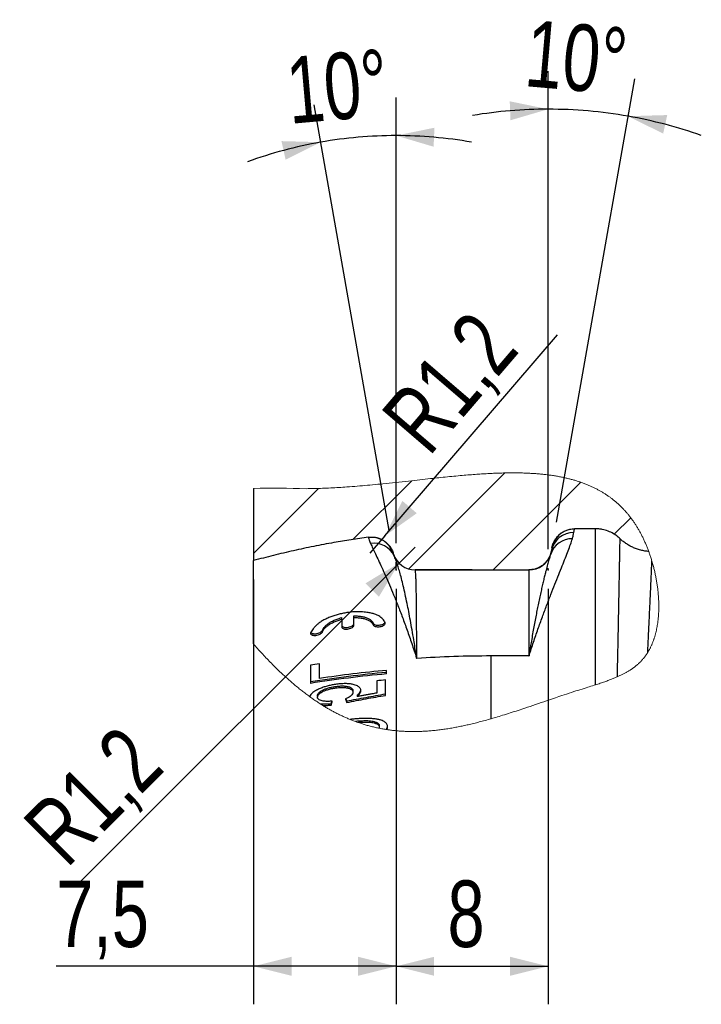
# Model space of a CAD drawing. Header units: millimetres. Extents: x 8 to 586, y 8 to 412.
# Tile 3 of 58: x 141 to 177, y 75 to 127. Entities that reach past the tile are written whole.
import ezdxf

# ---------------------------------------------------------------- set-up
doc = ezdxf.new("R2010")
doc.units = ezdxf.units.MM
doc.header["$PDSIZE"] = -1
for name, color, linetype in [('DETAIL', 3, 'Continuous'), ('DIMENSIONS', 2, 'Continuous'), ('HATCH', 3, 'Continuous')]:
    doc.layers.add(name, color=color, linetype=linetype)
doc.layers.add('OUTLINE', color=7, linetype='Continuous', lineweight=25)
doc.styles.add('SLDTEXTSTYLE0', font='TXT', dxfattribs={"width": 0.75})
doc.dimstyles.new('SLDDIMSTYLE17', dxfattribs={"dimtxt": 3.5, "dimasz": 2, "dimexe": 0, "dimexo": 0.0625, "dimgap": 0.875, "dimtad": 1, "dimdec": 4, "dimzin": 12, "dimdsep": 46, "dimtxsty": 'SLDTEXTSTYLE0', "dimsah": 1, "dimcen": 0.09, "dimazin": 3, "dimtfac": 1, "dimtofl": 0, "dimtmove": 0, "dimatfit": 3, "dimfxl": 0, "dimfrac": 2, "dimtolj": 1, "dimtzin": 12, "dimarcsym": 0})
doc.dimstyles.new('SLDDIMSTYLE6', dxfattribs={"dimtxt": 3.5, "dimasz": 2, "dimexe": 0, "dimexo": 0.0625, "dimgap": 0.875, "dimtad": 1, "dimrnd": 1e-09, "dimzin": 12, "dimdsep": 46, "dimtxsty": 'SLDTEXTSTYLE0', "dimsah": 1, "dimcen": 0.09, "dimadec": 0, "dimazin": 3, "dimtfac": 1, "dimtofl": 0, "dimtmove": 0, "dimatfit": 3, "dimfxl": 0, "dimfrac": 2, "dimtolj": 1, "dimtzin": 12, "dimarcsym": 0})
doc.dimstyles.new('SLDDIMSTYLE7', dxfattribs={"dimtxt": 3.5, "dimasz": 2, "dimexe": 0, "dimexo": 0.0625, "dimgap": 0.875, "dimtad": 1, "dimrnd": 1e-09, "dimzin": 12, "dimdsep": 46, "dimtxsty": 'SLDTEXTSTYLE0', "dimsah": 1, "dimcen": 0, "dimadec": 0, "dimazin": 3, "dimtfac": 1, "dimtofl": 0, "dimtmove": 0, "dimatfit": 3, "dimfxl": 0, "dimfrac": 2, "dimtolj": 1, "dimtzin": 12, "dimarcsym": 0})

# ---------------------------------------------------------------- blocks, each defined once
blk = doc.blocks.new('SW_HATCH_0')
at = {"layer": 'HATCH', "color": 0}
for p, q in [((9.794, 0.814), (4.745, -4.235)), ((0, 0), (-3.426, -3.426)), ((4.896, 0.406), (1.804, -2.686)), ((13.794, 0.323), (9.187, -4.283)), ((16.42, -1.54), (15.55, -2.41))]:
    blk.add_line(p, q, dxfattribs=at)
blk = doc.blocks.new('_D_58')
at = {"layer": 'DIMENSIONS'}
for p, q in [((153.378, 97.753), (153.378, 75.414)), ((160.878, 97.269), (160.878, 75.414)), ((153.378, 77.414), (142.996, 77.414)), ((160.878, 77.414), (153.378, 77.414))]:
    blk.add_line(p, q, dxfattribs=at)
for points in [[(153.378, 77.414), (155.378, 76.914), (155.378, 77.914)], [(160.878, 77.414), (158.878, 77.914), (158.878, 76.914)]]:
    blk.add_solid(points, dxfattribs=at)
at = {"layer": 'DIMENSIONS', "insert": (142.996, 81.926), "char_height": 3.5, "attachment_point": 1, "style": 'SLDTEXTSTYLE0'}
blk.add_mtext('7,5', dxfattribs=at)
blk = doc.blocks.new('_D_59')
at = {"layer": 'DIMENSIONS'}
for p, q in [((160.878, 97.269), (160.878, 75.414)), ((168.878, 97.269), (168.878, 75.414)), ((160.878, 77.414), (168.878, 77.414))]:
    blk.add_line(p, q, dxfattribs=at)
for points in [[(160.878, 77.414), (162.878, 76.914), (162.878, 77.914)], [(168.878, 77.414), (166.878, 77.914), (166.878, 76.914)]]:
    blk.add_solid(points, dxfattribs=at)
at = {"layer": 'DIMENSIONS', "insert": (163.585, 81.926), "char_height": 3.5, "attachment_point": 1, "style": 'SLDTEXTSTYLE0'}
blk.add_mtext('8', dxfattribs=at)
blk = doc.blocks.new('_D_60')
at = {"layer": 'DIMENSIONS'}
for p, q in [((168.878, 99.365), (168.878, 124.501)), ((169.32, 100.773), (173.433, 124.102))]:
    blk.add_line(p, q, dxfattribs=at)
for start, end in [(90, 99.4287), (80, 90), (70.5713, 80)]:
    blk.add_arc((168.878, 98.269), 24.231, start, end, dxfattribs=at)
for points in [[(168.878, 122.501), (166.859, 122.918), (166.9, 121.919)], [(173.086, 122.133), (174.932, 121.216), (175.146, 122.193)]]:
    blk.add_solid(points, dxfattribs=at)
at = {"layer": 'DIMENSIONS', "insert": (167.877, 127.21), "char_height": 3.5, "attachment_point": 1, "rotation": 355, "style": 'SLDTEXTSTYLE0'}
blk.add_mtext('10°', dxfattribs=at)
blk = doc.blocks.new('_D_61')
at = {"layer": 'DIMENSIONS'}
for p, q in [((160.878, 99.681), (160.878, 123.114)), ((160.513, 100.337), (156.564, 122.736))]:
    blk.add_line(p, q, dxfattribs=at)
for start, end in [(100, 109.9973), (90, 100), (80.0027, 90)]:
    blk.add_arc((160.878, 98.269), 22.844, start, end, dxfattribs=at)
for points in [[(160.878, 121.114), (162.854, 120.527), (162.898, 121.526)], [(156.911, 120.767), (154.85, 120.822), (155.067, 119.846)]]:
    blk.add_solid(points, dxfattribs=at)
at = {"layer": 'DIMENSIONS', "insert": (154.988, 125.215), "char_height": 3.5, "attachment_point": 1, "rotation": 5, "style": 'SLDTEXTSTYLE0'}
blk.add_mtext('10°', dxfattribs=at)
blk = doc.blocks.new('_D_62')
at = {"layer": 'DIMENSIONS'}
for q in [(169.369, 110.634), (159.505, 99.144)]:
    blk.add_line((160.287, 100.054), q, dxfattribs=at)
blk.add_solid([(160.287, 100.054), (161.969, 101.246), (161.21, 101.898)], dxfattribs=at)
at = {"layer": 'DIMENSIONS', "insert": (159.954, 106.46), "char_height": 3.5, "attachment_point": 1, "rotation": 49.3567, "style": 'SLDTEXTSTYLE0'}
blk.add_mtext('R1,2', dxfattribs=at)
blk = doc.blocks.new('_D_63')
at = {"layer": 'DIMENSIONS'}
for q in [(161.885, 99.469), (144.249, 81.834)]:
    blk.add_line((161.036, 98.621), q, dxfattribs=at)
blk.add_solid([(161.036, 98.621), (159.269, 97.56), (159.976, 96.853)], dxfattribs=at)
at = {"layer": 'DIMENSIONS', "insert": (141.077, 85.006), "char_height": 3.5, "attachment_point": 1, "rotation": 45, "style": 'SLDTEXTSTYLE0'}
blk.add_mtext('R1,2', dxfattribs=at)

msp = doc.modelspace()

# ---------------------------------------------------------------- linework, layer by layer
at = {"color": 7, "linetype": 'Continuous', "lineweight": 18, "flags": 128}
msp.add_lwpolyline([(153.37805, 94.37189), (153.43145, 94.3099), (153.48512, 94.24811), (153.53906, 94.18652), (153.59326, 94.12513), (153.64771, 94.06395), (153.70145, 94.00408), (153.75542, 93.94443), (153.80962, 93.885), (153.86406, 93.8258), (153.91985, 93.76563), (153.97586, 93.70571), (154.0321, 93.64605), (154.08856, 93.58666), (154.14524, 93.52753), (154.20213, 93.46868), (154.25923, 93.41011), (154.31654, 93.35184), (154.37405, 93.29386), (154.43175, 93.23618), (154.48964, 93.17881), (154.54771, 93.12175), (154.60596, 93.06502), (154.66439, 93.00861), (154.7181, 92.9572), (154.77195, 92.90607), (154.82594, 92.85524), (154.88005, 92.8047), (154.93431, 92.75446), (154.98868, 92.70453), (155.0407, 92.65715), (155.09283, 92.61006), (155.14506, 92.56327), (155.19739, 92.51677), (155.24982, 92.47057), (155.30235, 92.42467), (155.35497, 92.37909), (155.40768, 92.33381), (155.463, 92.28672), (155.5184, 92.23999), (155.57389, 92.19361), (155.62946, 92.14759), (155.68512, 92.10194), (155.74086, 92.05667), (155.78869, 92.01816), (155.83657, 91.97994), (155.8845, 91.94199), (155.93248, 91.90434), (155.9805, 91.86697), (156.02857, 91.8299), (156.07667, 91.79312), (156.12964, 91.75302), (156.18264, 91.71327), (156.23568, 91.6739), (156.28877, 91.63491), (156.34188, 91.59629), (156.39207, 91.56017), (156.44228, 91.5244), (156.49252, 91.48898), (156.54277, 91.4539), (156.59304, 91.41919), (156.64333, 91.38483), (156.69075, 91.35277), (156.73819, 91.32103), (156.78563, 91.28962), (156.83308, 91.25854), (156.88053, 91.2278), (156.92569, 91.19885), (156.97086, 91.1702), (157.01602, 91.14187), (157.06012, 91.1145), (157.1042, 91.08743), (157.14829, 91.06067), (157.19236, 91.03421), (157.23642, 91.00806), (157.27968, 90.98267), (157.32293, 90.95759), (157.36616, 90.9328), (157.40939, 90.9083), (157.45348, 90.88361), (157.49756, 90.85923), (157.54163, 90.83515), (157.58568, 90.81137), (157.62973, 90.7879), (157.67375, 90.76473), (157.71777, 90.74185), (157.76433, 90.71798), (157.81088, 90.69443), (157.85741, 90.67122), (157.90393, 90.64834), (157.95045, 90.62578), (157.99611, 90.60395), (158.04176, 90.58243), (158.0874, 90.56123), (158.13303, 90.54033), (158.17957, 90.51933), (158.22611, 90.49865), (158.27263, 90.4783), (158.31915, 90.45826), (158.36564, 90.43854), (158.41213, 90.41913), (158.45861, 90.40004), (158.50533, 90.38116), (158.55204, 90.3626), (158.59874, 90.34435), (158.64542, 90.32641), (158.6921, 90.30878), (158.73876, 90.29147), (158.78065, 90.27618), (158.82252, 90.26115), (158.86439, 90.24636), (158.90625, 90.23182), (158.95574, 90.21493), (159.00522, 90.19839), (159.05469, 90.18218), (159.10415, 90.16631), (159.1536, 90.15078), (159.20303, 90.13558), (159.25246, 90.12071), (159.30682, 90.10473), (159.36116, 90.08915), (159.41549, 90.07397), (159.46981, 90.05918), (159.52412, 90.04478), (159.57842, 90.03076), (159.63271, 90.01713), (159.68698, 90.00389), (159.74125, 89.99103), (159.79549, 89.97854), (159.84877, 89.96664), (159.90204, 89.95511), (159.95529, 89.94393), (160.00853, 89.93311), (160.065, 89.92202), (160.12146, 89.91133), (160.17791, 89.90103), (160.23434, 89.89112), (160.29077, 89.8816), (160.34719, 89.87247), (160.38978, 89.86583), (160.44017, 89.85825), (160.49055, 89.85097), (160.54092, 89.844), (160.59129, 89.83732), (160.64166, 89.83094), (160.69201, 89.82486), (160.73949, 89.81939), (160.78696, 89.81419), (160.83442, 89.80924), (160.88188, 89.80454), (160.92934, 89.8001), (160.9823, 89.79545), (161.03525, 89.79111), (161.0882, 89.78708), (161.14113, 89.78335), (161.19408, 89.77994), (161.24702, 89.77683), (161.29994, 89.77402), (161.35287, 89.77151), (161.41335, 89.76901), (161.47383, 89.7669), (161.5343, 89.76517), (161.59477, 89.76382), (161.65524, 89.76285), (161.7157, 89.76225), (161.77616, 89.76202), (161.83158, 89.76213), (161.887, 89.76255), (161.94242, 89.76327), (161.99782, 89.7643), (162.05324, 89.76562), (162.10865, 89.76724), (162.1691, 89.76934), (162.22955, 89.77179), (162.28999, 89.77458), (162.35044, 89.77771), (162.41089, 89.78118), (162.47133, 89.78499), (162.53179, 89.78912), (162.59828, 89.79405), (162.66478, 89.79937), (162.73128, 89.80507), (162.79778, 89.81116), (162.86428, 89.81763), (162.93079, 89.82448), (162.99731, 89.83169), (163.06382, 89.83928), (163.13034, 89.84722), (163.19687, 89.85552), (163.26221, 89.86402), (163.32756, 89.87286), (163.39292, 89.88203), (163.45828, 89.89153), (163.52887, 89.90216), (163.59948, 89.91315), (163.67009, 89.92452), (163.74071, 89.93625), (163.81134, 89.94835), (163.88198, 89.96079), (163.9486, 89.97285), (164.01522, 89.98521), (164.08186, 89.99787), (164.1485, 90.01083), (164.21516, 90.02409), (164.28183, 90.03763), (164.34851, 90.05146), (164.41521, 90.06557), (164.48192, 90.07996), (164.54864, 90.09461), (164.61419, 90.10927), (164.67974, 90.12418), (164.74532, 90.13935), (164.81091, 90.15476), (164.88546, 90.17256), (164.96003, 90.19067), (165.03462, 90.20909), (165.10923, 90.2278), (165.18386, 90.2468), (165.25853, 90.26608), (165.3332, 90.28564), (165.40791, 90.30547), (165.48619, 90.32653), (165.56451, 90.34788), (165.64285, 90.36951), (165.72122, 90.39141), (165.79962, 90.41357), (165.87805, 90.43599), (165.96256, 90.46042), (166.04712, 90.48514), (166.13171, 90.51013), (166.21633, 90.53538), (166.30099, 90.5609), (166.3857, 90.58666), (166.48558, 90.61733), (166.58552, 90.64833), (166.68551, 90.67963), (166.78558, 90.71122), (166.88774, 90.74375), (166.98997, 90.77655), (167.09226, 90.80961), (167.19463, 90.84292), (167.29707, 90.87647), (167.39957, 90.91023), (167.50215, 90.94419), (167.64589, 90.99205), (167.78977, 91.04024), (167.93381, 91.08871), (168.07801, 91.13743), (168.22237, 91.18636), (168.36431, 91.23458), (168.50641, 91.28292), (168.64868, 91.33134), (168.79113, 91.37981), (168.95184, 91.43443), (169.11279, 91.489), (169.27396, 91.54348), (169.43537, 91.59779), (169.59702, 91.6519), (169.72421, 91.69424), (169.85156, 91.73638), (169.97906, 91.7783), (170.10672, 91.81999), (170.23455, 91.8614), (170.3412, 91.89569), (170.44797, 91.92975), (170.55486, 91.96358), (170.66186, 91.99717), (170.76892, 92.03055), (170.87597, 92.06382), (170.96002, 92.08992), (171.04397, 92.11603), (171.12779, 92.14219), (171.21143, 92.16843), (171.29487, 92.1948), (171.37805, 92.22133), (171.43933, 92.24105), (171.50043, 92.2609), (171.56135, 92.28088), (171.62206, 92.30102), (171.68255, 92.32132), (171.74282, 92.34181), (171.79941, 92.36131), (171.85577, 92.381), (171.91188, 92.40089), (171.96774, 92.421), (172.02332, 92.44133), (172.06942, 92.45846), (172.11531, 92.47576), (172.161, 92.49324), (172.20646, 92.51091), (172.25169, 92.52878), (172.2967, 92.54685), (172.3389, 92.56408), (172.38089, 92.5815), (172.42264, 92.59912), (172.46417, 92.61695), (172.50545, 92.63499), (172.54317, 92.65177), (172.58215, 92.6694), (172.62089, 92.68724), (172.65939, 92.70529), (172.69765, 92.72357), (172.73565, 92.74207), (172.77273, 92.76046), (172.80955, 92.77908), (172.84611, 92.79794), (172.88241, 92.81703), (172.91459, 92.83428), (172.94655, 92.85173), (172.9783, 92.86938), (173.00981, 92.88724), (173.0411, 92.9053), (173.07216, 92.92358), (173.10297, 92.94207), (173.13355, 92.96078), (173.16075, 92.97773), (173.18774, 92.99486), (173.21453, 93.01218), (173.24112, 93.02968), (173.26751, 93.04737), (173.29322, 93.06494), (173.31872, 93.08269), (173.34402, 93.10063), (173.36911, 93.11876), (173.39449, 93.13746), (173.41965, 93.15637), (173.44459, 93.17549), (173.4693, 93.19482), (173.49378, 93.21436), (173.51802, 93.23411), (173.54203, 93.25409), (173.56575, 93.27424), (173.58922, 93.29461), (173.61246, 93.31521), (173.63545, 93.33604), (173.65819, 93.3571), (173.68028, 93.378), (173.70213, 93.39914), (173.72373, 93.42051), (173.74508, 93.4421), (173.76661, 93.46438), (173.78787, 93.48691), (173.80886, 93.50969), (173.82959, 93.53271), (173.85004, 93.55599), (173.87024, 93.57951), (173.89016, 93.60327), (173.90982, 93.62727), (173.92922, 93.65151), (173.94836, 93.67599), (173.96722, 93.7007), (173.98583, 93.72565), (174.00418, 93.75082), (174.02227, 93.77623), (174.03863, 93.79971), (174.05476, 93.82339), (174.07068, 93.84725), (174.08638, 93.87129), (174.10187, 93.89552), (174.11715, 93.91993), (174.13383, 93.9472), (174.15025, 93.97468), (174.16641, 94.00238), (174.18231, 94.0303), (174.19795, 94.05843), (174.21333, 94.08677), (174.22845, 94.11531), (174.24332, 94.14406), (174.25862, 94.1744), (174.27365, 94.20496), (174.28838, 94.23574), (174.30285, 94.26673), (174.31705, 94.29793), (174.33096, 94.32934), (174.3446, 94.36096), (174.35797, 94.39279), (174.37106, 94.42481), (174.38388, 94.45704), (174.39643, 94.48946), (174.40871, 94.52208), (174.42005, 94.553), (174.43115, 94.5841), (174.44201, 94.61536), (174.45263, 94.64679), (174.46302, 94.67837), (174.47378, 94.71205), (174.48428, 94.7459), (174.49452, 94.77993), (174.5045, 94.81413), (174.51422, 94.84849), (174.52367, 94.88303), (174.53236, 94.91574), (174.54082, 94.94859), (174.54904, 94.98159), (174.55705, 95.01472), (174.56482, 95.04799), (174.57324, 95.08528), (174.58137, 95.12274), (174.58923, 95.16035), (174.59682, 95.19813), (174.60412, 95.23606), (174.61115, 95.27415), (174.61791, 95.31238), (174.6244, 95.35076), (174.63069, 95.38977), (174.63671, 95.42892), (174.64246, 95.4682), (174.64793, 95.50763), (174.65313, 95.54719), (174.65805, 95.58689), (174.66271, 95.62671), (174.6671, 95.66666), (174.67141, 95.70864), (174.67543, 95.75075), (174.67916, 95.79298), (174.68259, 95.83534), (174.68575, 95.87782), (174.68861, 95.92042), (174.69119, 95.96312), (174.6935, 96.00594), (174.69551, 96.04886), (174.69724, 96.09188), (174.6987, 96.135), (174.69987, 96.17821), (174.70073, 96.21904), (174.70134, 96.25995), (174.70171, 96.30093), (174.70184, 96.34198), (174.70173, 96.38309), (174.70134, 96.42678), (174.70069, 96.47053), (174.69978, 96.51435), (174.69859, 96.55823), (174.69715, 96.60217), (174.69543, 96.64616), (174.69309, 96.69808), (174.69037, 96.75007), (174.6873, 96.80211), (174.68388, 96.85421), (174.68002, 96.90742), (174.67579, 96.96068), (174.6712, 97.01397), (174.66625, 97.06729), (174.66094, 97.12064), (174.65528, 97.17401), (174.64926, 97.22739), (174.64291, 97.28066), (174.63621, 97.33393), (174.62916, 97.3872), (174.62177, 97.44045), (174.61404, 97.49368), (174.60612, 97.54594), (174.59788, 97.59817), (174.58932, 97.65036), (174.58044, 97.70252), (174.57105, 97.75568), (174.56134, 97.80879), (174.5513, 97.86184), (174.54094, 97.91482), (174.53026, 97.96772), (174.51926, 98.02055), (174.50795, 98.07328), (174.49633, 98.12593), (174.4844, 98.17847), (174.47216, 98.2309), (174.45962, 98.28323), (174.44678, 98.33543), (174.43363, 98.38751), (174.42019, 98.43946), (174.40506, 98.49644), (174.38958, 98.55325), (174.37375, 98.60988), (174.35757, 98.66631), (174.34105, 98.72255), (174.32635, 98.77149), (174.31138, 98.82026), (174.29616, 98.86887), (174.2807, 98.9173), (174.26497, 98.96555), (174.249, 99.01361), (174.23371, 99.05875), (174.21822, 99.10372), (174.20249, 99.1485), (174.18657, 99.1931), (174.17043, 99.23751), (174.15397, 99.28199), (174.13731, 99.32628), (174.12043, 99.37035), (174.10336, 99.41422), (174.08607, 99.45787), (174.06859, 99.5013), (174.0509, 99.54451), (174.03301, 99.58748), (174.01405, 99.63225), (173.99489, 99.67676), (173.97551, 99.72099), (173.95592, 99.76496), (173.93612, 99.80864), (173.91612, 99.85204), (173.89591, 99.89515), (173.8755, 99.93796), (173.85489, 99.98047), (173.83408, 100.02267), (173.81307, 100.06457), (173.79188, 100.10614), (173.77172, 100.14504), (173.75139, 100.18366), (173.73089, 100.22198), (173.71022, 100.26002), (173.68939, 100.29777), (173.66711, 100.3375), (173.64464, 100.37691), (173.62199, 100.416), (173.59915, 100.45477), (173.57612, 100.49323), (173.55291, 100.53137), (173.53085, 100.56705), (173.50863, 100.60244), (173.48625, 100.63756), (173.4637, 100.67241), (173.44099, 100.70697), (173.41812, 100.74127), (173.39509, 100.77528), (173.3719, 100.80903), (173.34854, 100.84251), (173.32502, 100.87571), (173.30177, 100.90806), (173.27837, 100.94015), (173.2548, 100.97198), (173.2311, 101.00355), (173.22452, 101.01222), (173.19878, 101.04585), (173.17286, 101.07918), (173.14676, 101.11221), (173.12049, 101.14496), (173.09404, 101.17741), (173.06742, 101.20956), (173.04063, 101.24143), (173.01366, 101.27301), (172.98522, 101.30578), (172.95659, 101.33824), (172.92778, 101.37038), (172.89878, 101.40221), (172.86959, 101.43373), (172.84021, 101.46494), (172.81064, 101.49584), (172.78089, 101.52643), (172.75096, 101.55672), (172.72084, 101.5867), (172.69054, 101.61638), (172.66005, 101.64576), (172.63114, 101.67318), (172.60207, 101.70033), (172.57284, 101.72722), (172.54344, 101.75385), (172.51389, 101.78021), (172.48236, 101.80788), (172.45067, 101.83526), (172.41879, 101.86234), (172.38673, 101.88914), (172.3545, 101.91564), (172.32209, 101.94186), (172.29136, 101.96631), (172.26049, 101.99051), (172.22945, 102.01446), (172.19827, 102.03816), (172.16692, 102.0616), (172.13543, 102.08479), (172.10378, 102.10774), (172.07197, 102.13043), (172.04002, 102.15288), (172.00791, 102.17508), (171.97622, 102.19665), (171.94439, 102.21799), (171.91242, 102.23908), (171.8803, 102.25995), (171.84546, 102.28222), (171.81044, 102.30423), (171.77526, 102.32596), (171.73991, 102.34743), (171.7044, 102.36863), (171.66872, 102.38957), (171.63492, 102.40907), (171.60098, 102.42834), (171.5669, 102.44737), (171.53267, 102.46618), (171.49829, 102.48475), (171.45976, 102.50522), (171.42104, 102.5254), (171.38215, 102.54529), (171.34308, 102.56491), (171.30383, 102.58425), (171.26441, 102.60331), (171.22481, 102.6221), (171.18504, 102.64061), (171.1451, 102.65885), (171.10498, 102.67682), (171.06468, 102.69452), (171.02422, 102.71195), (170.98358, 102.72911), (170.94278, 102.74601), (170.9018, 102.76264), (170.86065, 102.77901), (170.81737, 102.79589), (170.77389, 102.81247), (170.73024, 102.82878), (170.6864, 102.8448), (170.64238, 102.86055), (170.59819, 102.87601), (170.55244, 102.89167), (170.50651, 102.90703), (170.46038, 102.9221), (170.41406, 102.93689), (170.36756, 102.95138), (170.32087, 102.9656), (170.27668, 102.97874), (170.23232, 102.99164), (170.18779, 103.00429), (170.14311, 103.01669), (170.09826, 103.02885), (170.05325, 103.04076), (170.00809, 103.05244), (169.96275, 103.06387), (169.91726, 103.07507), (169.87161, 103.08603), (169.82662, 103.09656), (169.78148, 103.10687), (169.73618, 103.11696), (169.69074, 103.12682), (169.63892, 103.13776), (169.5869, 103.14842), (169.5347, 103.1588), (169.4823, 103.1689), (169.42971, 103.17872), (169.37694, 103.18827), (169.32397, 103.19755), (169.27082, 103.20656), (169.21494, 103.21571), (169.15886, 103.22457), (169.10258, 103.23314), (169.0461, 103.24142), (168.98941, 103.24942), (168.93253, 103.25714), (168.87727, 103.26435), (168.82183, 103.2713), (168.76621, 103.27799), (168.7104, 103.28443), (168.65442, 103.29062), (168.59826, 103.29655), (168.54192, 103.30224), (168.47973, 103.30822), (168.41734, 103.3139), (168.35473, 103.31929), (168.29192, 103.32439), (168.22889, 103.32921), (168.16567, 103.33375), (168.10223, 103.33801), (168.03859, 103.34199), (167.97475, 103.3457), (167.9107, 103.34915), (167.8476, 103.35227), (167.78432, 103.35513), (167.72084, 103.35775), (167.65717, 103.36012), (167.59215, 103.36228), (167.52695, 103.36418), (167.46154, 103.36584), (167.39595, 103.36725), (167.33017, 103.36843), (167.26538, 103.36934), (167.20041, 103.37003), (167.13526, 103.37049), (167.06993, 103.37074), (166.99193, 103.37074), (166.9137, 103.37043), (166.8352, 103.36983), (166.75647, 103.36893), (166.6775, 103.36773), (166.5983, 103.36625), (166.52317, 103.3646), (166.44782, 103.36269), (166.37227, 103.36054), (166.29651, 103.35815), (166.22055, 103.35552), (166.14439, 103.35266), (166.0724, 103.34976), (166.00023, 103.34666), (165.92789, 103.34336), (165.85538, 103.33987), (165.7827, 103.33619), (165.70137, 103.33187), (165.61985, 103.32732), (165.53811, 103.32255), (165.45618, 103.31756), (165.37403, 103.31237), (165.2917, 103.30696), (165.20915, 103.30135), (165.12642, 103.29555), (165.03163, 103.28868), (164.93659, 103.28157), (164.84132, 103.27422), (164.74579, 103.26664), (164.65002, 103.25884), (164.55402, 103.25082), (164.45779, 103.2426), (164.35167, 103.23332), (164.24529, 103.2238), (164.13862, 103.21407), (164.0317, 103.20411), (163.92452, 103.19395), (163.81056, 103.18296), (163.69632, 103.17176), (163.5818, 103.16037), (163.46701, 103.14878), (163.35196, 103.13702), (163.23664, 103.1251), (163.12768, 103.11372), (163.0185, 103.10221), (162.9091, 103.09059), (162.79949, 103.07885), (162.68966, 103.06702), (162.54928, 103.05181), (162.40858, 103.03647), (162.26756, 103.02102), (162.12624, 103.00549), (161.98461, 102.9899), (161.8427, 102.97426), (161.70051, 102.95859), (161.5317, 102.94003), (161.36253, 102.92149), (161.19301, 102.903), (161.02315, 102.88461), (160.85298, 102.86634), (160.68555, 102.84854), (160.51783, 102.83093), (160.34986, 102.81353), (160.18164, 102.79637), (160.0469, 102.78284), (159.91201, 102.7695), (159.77698, 102.75637), (159.64182, 102.74346), (159.50655, 102.73079), (159.37358, 102.7186), (159.24051, 102.70666), (159.10734, 102.695), (158.97409, 102.68364), (158.83832, 102.67238), (158.70249, 102.66145), (158.56658, 102.65087), (158.43061, 102.64066), (158.29457, 102.63083), (158.18767, 102.62338), (158.08073, 102.61618), (157.97376, 102.60925), (157.86678, 102.60258), (157.75979, 102.59619), (157.65278, 102.59008), (157.54576, 102.58426), (157.43875, 102.57874), (157.33172, 102.57353), (157.22471, 102.56863), (157.1196, 102.56414), (157.01451, 102.55996), (156.90943, 102.5561), (156.80437, 102.55258), (156.71118, 102.54974), (156.61801, 102.54717), (156.52485, 102.54488), (156.43173, 102.54288), (156.33862, 102.54116), (156.24554, 102.53973), (156.15249, 102.5386)], dxfattribs=at)
at = {"color": 7, "linetype": 'Continuous', "lineweight": 18}
msp.add_arc((154.41291, 40.49458), 62.0684, 88.3939683, 90.9553279, dxfattribs=at)
for p in [(160.87805, 98.26942), (168.87805, 98.26942)]:
    msp.add_point(p)
at = {"layer": 'DETAIL'}
for p, q in [((170.26393, 100.40603), (170.26367, 100.42674)), ((171.37805, 92.22133), (171.37805, 100.42674)), ((167.87159, 98.26858), (167.87284, 98.26633)), ((159.67654, 95.37076), (159.67654, 95.45729)), ((157.00634, 95.00635), (157.00634, 95.09365)), ((167.87113, 93.73757), (165.87805, 93.73757)), ((165.87805, 90.43599), (165.87805, 93.73757))]:
    msp.add_line(p, q, dxfattribs=at)
at = {"layer": 'DETAIL', "flags": 128}
msp.add_lwpolyline([(170.23437, 100.23256), (170.24985, 100.32339), (170.26393, 100.40603)], dxfattribs=at)
at = {"layer": 'DETAIL'}
for centre, radius, start, end in [((159.59499, 98.78232), 1.19091, 16.84308, 98.28245), ((170.21991, 99.046), 1.18664, 89.301846, 169.642712), ((170.25484, 99.21314), 1.19292, 89.563394, 160.132577), ((159.72045, 98.48709), 1.17744, 25.361861, 98.908083), ((170.12574, 98.73514), 1.17075, 88.498855, 161.810118), ((167.87059, 99.46632), 1.19999, 270.1074, 342.256383), ((165.87714, 33.99497), 59.7426, 89.9991299, 93.7540257)]:
    msp.add_arc(centre, radius, start, end, dxfattribs=at)
for points, knots in [([(159.42242, 99.98623), (159.42229, 99.9856), (159.42063, 99.97726), (159.42208, 99.96872), (159.42343, 99.96081)], [0, 0, 0, 0, 0.07494226, 1, 1, 1, 1]), ([(170.15641, 99.90549), (170.17302, 99.96286), (170.20424, 100.07065), (170.22477, 100.18096), (170.23437, 100.23256)], [0, 0, 0, 0, 0.53224459, 1, 1, 1, 1]), ([(159.42343, 99.96081), (159.43662, 99.91829), (159.46934, 99.8128), (159.51241, 99.71106), (159.53812, 99.65033)], [0, 0, 0, 0, 0.403136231, 1, 1, 1, 1]), ([(159.53812, 99.65033), (159.57709, 99.56591), (159.66131, 99.3835), (159.80216, 99.09184), (159.95876, 98.75879), (160.13522, 98.37798), (160.32847, 97.94795), (160.53714, 97.46771), (160.75607, 96.94424), (160.98514, 96.37343), (161.22172, 95.75468), (161.46469, 95.08805), (161.71132, 94.3787), (161.87782, 93.88076), (161.96231, 93.61956), (161.96561, 93.60938)], [0, 0, 0, 0, 0.04280904, 0.09249871, 0.1491119, 0.21224871, 0.2857305, 0.36616183, 0.45331157, 0.54695548, 0.64932325, 0.75828342, 0.87360878, 0.99507197, 1, 1, 1, 1]), ([(167.87113, 93.73757), (167.87347, 93.74496), (167.95098, 93.98998), (168.10476, 94.46108), (168.33777, 95.13722), (168.56906, 95.77825), (168.79724, 96.38701), (169.01931, 96.96263), (169.23255, 97.50412), (169.4331, 98.00663), (169.61742, 98.4667), (169.78362, 98.88404), (169.92911, 99.25941), (170.05479, 99.59431), (170.12418, 99.80678), (170.15641, 99.90549)], [0, 0, 0, 0, 0.003535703, 0.117179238, 0.225954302, 0.329616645, 0.427908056, 0.522385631, 0.610934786, 0.693266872, 0.769089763, 0.83692809, 0.898093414, 0.952659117, 1, 1, 1, 1]), ([(172.64773, 99.91714), (172.64737, 99.89682), (172.64626, 99.83405), (172.6443, 99.72316), (172.64178, 99.58112), (172.63899, 99.42487), (172.63595, 99.25472), (172.6326, 99.06888), (172.62896, 98.8673), (172.62502, 98.65022), (172.62073, 98.4166), (172.61614, 98.16655), (172.61118, 97.89986), (172.60591, 97.61761), (172.60027, 97.31852), (172.59428, 97.00274), (172.5879, 96.67007), (172.58116, 96.32191), (172.57406, 95.95796), (172.56655, 95.57849), (172.55772, 95.13626), (172.54744, 94.62809), (172.53552, 94.04984), (172.52286, 93.44544), (172.51277, 92.97077), (172.50682, 92.69784), (172.50545, 92.63499)], [0, 0, 0, 0, 0.00837057, 0.0258581, 0.0456806, 0.06688554, 0.09022674, 0.1157742, 0.14344122, 0.17327118, 0.20520253, 0.23967938, 0.27628226, 0.31506819, 0.35595315, 0.39949774, 0.44515687, 0.49300219, 0.54292557, 0.59509358, 0.64933233, 0.72511002, 0.80444299, 0.88755692, 0.97411, 1, 1, 1, 1]), ([(161.96561, 93.60938), (161.96449, 93.61667), (161.9558, 93.67359), (161.92578, 93.86708), (161.87576, 94.18481), (161.80353, 94.62821), (161.72353, 95.10023), (161.63532, 95.59538), (161.54835, 96.05925), (161.45709, 96.52041), (161.36172, 96.9728), (161.26261, 97.41026), (161.16789, 97.79758), (161.07914, 98.13232), (160.99671, 98.41434), (160.92123, 98.64455), (160.85512, 98.82756), (160.81017, 98.93233), (160.79068, 98.97774)], [0, 0, 0, 0, 0.0040226, 0.03137479, 0.10670576, 0.1793005, 0.2761871, 0.36759679, 0.45337606, 0.53337233, 0.62377671, 0.70531209, 0.77779818, 0.84105577, 0.89401782, 0.93788316, 0.97307338, 1, 1, 1, 1]), ([(169.0135, 99.10061), (169.00578, 99.07644), (168.98901, 99.02398), (168.95167, 98.90223), (168.92147, 98.80466), (168.87916, 98.64873), (168.82402, 98.45909), (168.75511, 98.19363), (168.6893, 97.933), (168.63007, 97.68891), (168.56819, 97.42502), (168.50372, 97.14008), (168.43691, 96.8342), (168.37068, 96.51985), (168.30549, 96.19979), (168.24159, 95.87551), (168.17693, 95.53605), (168.11166, 95.18023), (168.04606, 94.80826), (167.97052, 94.36263), (167.91389, 94.01133), (167.87805, 93.78216), (167.87228, 93.74494), (167.87113, 93.73757)], [0, 0, 0, 0, 0.01387281, 0.030106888, 0.069617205, 0.069694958, 0.11842715, 0.177571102, 0.219614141, 0.265378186, 0.314875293, 0.367791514, 0.425079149, 0.486032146, 0.543410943, 0.603636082, 0.666715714, 0.732323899, 0.801396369, 0.873194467, 0.979412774, 0.99591883, 1, 1, 1, 1]), ([(174.11715, 93.91993), (174.11775, 93.93182), (174.13039, 94.18284), (174.1506, 94.59646), (174.17758, 95.15283), (174.19973, 95.61658), (174.22046, 96.05606), (174.23981, 96.47091), (174.25779, 96.86084), (174.27442, 97.22553), (174.28977, 97.56471), (174.3038, 97.87812), (174.31684, 98.17147), (174.32883, 98.44321), (174.33685, 98.62596), (174.34075, 98.71571), (174.34105, 98.72255)], [0, 0, 0, 0, 0.00742932, 0.15683127, 0.25839922, 0.35500257, 0.44653067, 0.5329269, 0.61414603, 0.69009517, 0.76072641, 0.82600368, 0.88585245, 0.94394926, 0.9957273, 1, 1, 1, 1]), ([(161.9656, 93.60938), (161.9656, 93.60939), (161.9656, 93.82784), (161.96518, 94.24961), (161.96339, 94.85897), (161.961, 95.38279), (161.95834, 95.82668), (161.95546, 96.19663), (161.95207, 96.53737), (161.94792, 96.86278), (161.94295, 97.16889), (161.93689, 97.45165), (161.93049, 97.69266), (161.92254, 97.89234), (161.91646, 98.05062), (161.90418, 98.16363), (161.90334, 98.23276), (161.89062, 98.25887), (161.88806, 98.26412)], [0, 0, 0, 0, 0.0000077, 0.14069282, 0.2716477, 0.39247632, 0.47807051, 0.55754429, 0.63075006, 0.69754017, 0.76714919, 0.82792053, 0.87971211, 0.92238302, 0.95675648, 0.98138113, 0.99625018, 1, 1, 1, 1]), ([(167.87284, 98.26633), (167.87284, 98.2596), (167.87283, 98.23312), (167.87167, 98.17365), (167.87082, 98.07441), (167.87003, 97.93293), (167.8697, 97.74838), (167.8693, 97.52039), (167.86906, 97.25083), (167.8689, 96.95816), (167.86889, 96.64643), (167.86897, 96.31969), (167.86917, 95.96423), (167.86948, 95.57731), (167.86998, 95.15897), (167.87053, 94.70941), (167.87101, 94.23243), (167.87109, 93.90543), (167.87113, 93.73757)], [0, 0, 0, 0, 0.004457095, 0.017539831, 0.039401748, 0.070196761, 0.111261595, 0.16165498, 0.221226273, 0.289824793, 0.355527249, 0.427724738, 0.50626599, 0.590999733, 0.684032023, 0.78338813, 0.88880006, 1, 1, 1, 1])]:
    msp.add_open_spline(points, degree=3, knots=knots, dxfattribs=at)
at = {"layer": 'OUTLINE'}
for p, q in [((153.37805, 102.55435), (153.37805, 98.75319)), ((171.37805, 100.42674), (170.26367, 100.42674)), ((169.0814, 99.4227), (169.13292, 99.61855)), ((160.73481, 99.12739), (160.73484, 99.12727)), ((160.7467, 99.08972), (160.73484, 99.12727)), ((169.0529, 99.26105), (169.05275, 99.26017)), ((169.05275, 99.2602), (169.0529, 99.26105)), ((169.05275, 99.2602), (169.05275, 99.26018)), ((169.0814, 99.4227), (169.0529, 99.26105)), ((153.37805, 94.37189), (153.37805, 98.75319)), ((160.87805, 98.26942), (160.87805, 98.68059)), ((164.87806, 98.26942), (167.87159, 98.26858)), ((168.87805, 98.26942), (168.87805, 98.36475)), ((158.66144, 95.75718), (158.66144, 95.84544)), ((158.02144, 95.6684), (158.02144, 95.75684)), ((158.02144, 95.6684), (158.02144, 95.26817)), ((158.66144, 95.35579), (158.66144, 95.75718)), ((156.37805, 93.24736), (156.37805, 92.29802)), ((156.84558, 92.55285), (156.84558, 93.32191)), ((160.37805, 92.79399), (160.37805, 92.97962)), ((159.85857, 92.43157), (159.85857, 91.78669)), ((160.3261, 91.66732), (160.3261, 92.47553)), ((157.71734, 92.13644), (157.71734, 92.05824)), ((158.61182, 91.90094), (158.61182, 91.82398)), ((156.74169, 91.6462), (156.74169, 91.56873)), ((157.46896, 91.23079), (157.46896, 91.15505)), ((158.27659, 91.36556), (158.27659, 91.28994)), ((158.83422, 91.67496), (158.83422, 91.59878)), ((160.01441, 89.97103), (160.01441, 90.04197))]:
    msp.add_line(p, q, dxfattribs=at)
for centre, radius, start, end in [((161.88488, 99.4699), 1.2, 198.470654, 270.012024), ((167.87038, 99.46869), 1.20061, 341.647346, 349.999664), ((167.87121, 99.46851), 1.19977, 341.642964, 349.999954), ((165.76058, 35.9086), 58.10134, 98.8262582, 99.293133), ((165.80838, 32.57149), 60.54534, 95.1457876, 98.9606705), ((165.80804, 32.62311), 60.4154, 95.1565605, 98.9797749), ((165.81561, 33.1399), 60.08627, 95.1921365, 98.5855433), ((165.84786, 31.2294), 61.49453, 95.1516825, 95.5892132)]:
    msp.add_arc(centre, radius, start, end, dxfattribs=at)
for points, knots in [([(159.42242, 99.98623), (159.11956, 99.94298), (158.51373, 99.85646), (157.55406, 99.69535), (156.54354, 99.5053), (155.48325, 99.27982), (154.42716, 99.03185), (153.72776, 98.84607), (153.37805, 98.75319)], [0, 0, 0, 0, 0.14867213, 0.29740025, 0.47286745, 0.64833351, 0.82416663, 1, 1, 1, 1]), ([(159.42242, 99.98623), (159.48902, 99.99201), (159.62221, 100.00357), (159.8222, 99.97862), (160.01493, 99.9222), (160.19576, 99.83419), (160.35885, 99.71676), (160.50131, 99.57384), (160.61774, 99.40828), (160.693, 99.25609), (160.72433, 99.15965), (160.73481, 99.12739)], [0, 0, 0, 0, 0.11722442, 0.23444313, 0.35167291, 0.46890057, 0.58609356, 0.70330069, 0.82185229, 0.94041929, 1, 1, 1, 1]), ([(169.13292, 99.61855), (169.15901, 99.68224), (169.21119, 99.80961), (169.328, 99.98119), (169.4705, 100.13118), (169.63582, 100.25448), (169.81889, 100.34588), (170.02879, 100.41266), (170.18009, 100.42173), (170.26367, 100.42674)], [0, 0, 0, 0, 0.13919835, 0.27837831, 0.41769725, 0.55700442, 0.69398295, 0.83095705, 1, 1, 1, 1]), ([(172.64773, 99.91714), (172.59537, 99.96388), (172.48996, 100.05796), (172.286, 100.19286), (172.03353, 100.31532), (171.77558, 100.38851), (171.55453, 100.4218), (171.43706, 100.42509), (171.37805, 100.42674)], [0, 0, 0, 0, 0.15015245, 0.30228628, 0.52215662, 0.74851259, 0.87367761, 1, 1, 1, 1]), ([(174.17043, 99.23751), (174.16007, 99.23793), (174.07514, 99.24136), (173.91445, 99.26745), (173.69092, 99.31768), (173.47894, 99.38855), (173.28197, 99.47395), (173.09846, 99.57223), (172.92241, 99.68685), (172.77159, 99.80308), (172.68368, 99.88403), (172.64773, 99.91714)], [0, 0, 0, 0, 0.01828655, 0.14994583, 0.28617141, 0.42239741, 0.54350622, 0.66461404, 0.78920386, 0.91379019, 1, 1, 1, 1]), ([(160.77285, 99.02183), (160.76652, 99.03647), (160.75754, 99.05723), (160.7507, 99.07876), (160.74869, 99.08511)], [0, 0, 0, 0, 0.70532271, 1, 1, 1, 1]), ([(169.00992, 99.09066), (168.99337, 99.04604), (168.96027, 98.95681), (168.88151, 98.81411), (168.77187, 98.66746), (168.62471, 98.52741), (168.45585, 98.41438), (168.2707, 98.33135), (168.07397, 98.27877), (167.93905, 98.27197), (167.87159, 98.26858)], [0, 0, 0, 0, 0.09517523, 0.19035074, 0.32529047, 0.46023239, 0.59517456, 0.73011449, 0.86505825, 1, 1, 1, 1]), ([(169.0526, 99.25934), (169.04779, 99.23436), (169.03749, 99.18079), (169.02185, 99.12851), (169.0135, 99.10061)], [0, 0, 0, 0, 0.46629754, 1, 1, 1, 1]), ([(164.87806, 98.26942), (164.68042, 98.26952), (163.68278, 98.27001), (162.68514, 98.26995), (161.88513, 98.26991)], [0, 0, 0, 0, 0.19810658, 1, 1, 1, 1]), ([(161.88513, 98.26991), (162.88179, 98.26992), (163.87943, 98.26994), (164.87707, 98.26943), (164.87806, 98.26942)], [0, 0, 0, 0, 0.99900922, 1, 1, 1, 1]), ([(160.30482, 95.49748), (160.28542, 95.5296), (160.24592, 95.59499), (160.17228, 95.68684), (160.08134, 95.77238), (159.95893, 95.85257), (159.80262, 95.92213), (159.61511, 95.98165), (159.38592, 96.03056), (159.11568, 96.06112), (158.83806, 96.0671), (158.5809, 96.05364), (158.35003, 96.02807), (158.1184, 95.98949), (157.88884, 95.938), (157.66395, 95.87448), (157.44379, 95.79867), (157.23175, 95.71069), (157.03252, 95.61048), (156.86219, 95.50533), (156.72425, 95.3956), (156.61531, 95.28667), (156.49789, 95.14398), (156.42488, 95.03205), (156.37805, 94.96026)], [0, 0, 0, 0, 0.02520987, 0.0513298, 0.07888873, 0.10880451, 0.14925361, 0.1935315, 0.24087956, 0.3065997, 0.3760753, 0.42734215, 0.47964359, 0.5321718, 0.58515258, 0.63774855, 0.68921541, 0.74162235, 0.79198663, 0.83902547, 0.87593665, 0.91023292, 0.94242009, 1, 1, 1, 1]), ([(158.66144, 95.84544), (158.73772, 95.84485), (158.88563, 95.8437), (159.0963, 95.81548), (159.2837, 95.76723), (159.44079, 95.70088), (159.56342, 95.61687), (159.64008, 95.53328), (159.66753, 95.47606), (159.67654, 95.45729)], [0, 0, 0, 0, 0.20029255, 0.38834727, 0.55678016, 0.70765894, 0.83365872, 0.94542212, 1, 1, 1, 1]), ([(157.00634, 95.09365), (157.02907, 95.1396), (157.07796, 95.23841), (157.19551, 95.35815), (157.33418, 95.46537), (157.49394, 95.56067), (157.67717, 95.64584), (157.85639, 95.71144), (157.97372, 95.74372), (158.02144, 95.75684)], [0, 0, 0, 0, 0.12234836, 0.26307395, 0.39706429, 0.54290024, 0.70810696, 0.88128261, 1, 1, 1, 1]), ([(157.00634, 95.00635), (157.02916, 95.05232), (157.07826, 95.15122), (157.19608, 95.27072), (157.33469, 95.37757), (157.49415, 95.47249), (157.67708, 95.55742), (157.85626, 95.62297), (157.97361, 95.65524), (158.02144, 95.6684)], [0, 0, 0, 0, 0.122571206, 0.263644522, 0.397319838, 0.542739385, 0.707883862, 0.88094425, 1, 1, 1, 1]), ([(158.02144, 95.35546), (158.02672, 95.33617), (158.03779, 95.29582), (158.10042, 95.26049), (158.17778, 95.23966), (158.27578, 95.23455), (158.38312, 95.24709), (158.48824, 95.277), (158.57648, 95.32091), (158.63781, 95.37307), (158.66031, 95.41871), (158.66132, 95.44045), (158.66143, 95.44289)], [0, 0, 0, 0, 0.07501449, 0.15692411, 0.2612905, 0.38947415, 0.53474639, 0.68071202, 0.81278821, 0.91535547, 0.99049942, 1, 1, 1, 1]), ([(158.02144, 95.26817), (158.02676, 95.24888), (158.03788, 95.20862), (158.10045, 95.17355), (158.17765, 95.15284), (158.27561, 95.14778), (158.3831, 95.16034), (158.48847, 95.19033), (158.57683, 95.23432), (158.63812, 95.2865), (158.66035, 95.33198), (158.66133, 95.35349), (158.66143, 95.35579)], [0, 0, 0, 0, 0.07510086, 0.15672485, 0.26087953, 0.38906454, 0.53467667, 0.68119073, 0.81365463, 0.91618974, 0.99103505, 1, 1, 1, 1]), ([(158.66144, 95.75718), (158.73773, 95.75664), (158.88567, 95.75559), (159.09654, 95.72755), (159.28426, 95.67943), (159.44159, 95.61313), (159.56423, 95.52914), (159.64046, 95.4459), (159.66771, 95.38914), (159.67654, 95.37076)], [0, 0, 0, 0, 0.20045997, 0.388707, 0.55762444, 0.70889858, 0.8348352, 0.94650688, 1, 1, 1, 1]), ([(159.67654, 95.45729), (159.68927, 95.43965), (159.71702, 95.40121), (159.79238, 95.37289), (159.88223, 95.35713), (159.98689, 95.35909), (160.09415, 95.37822), (160.18896, 95.4147), (160.26215, 95.45681), (160.28688, 95.49671), (160.29599, 95.51141)], [0, 0, 0, 0, 0.0919838, 0.20050144, 0.33332322, 0.48672456, 0.64845012, 0.79970538, 0.9262157, 1, 1, 1, 1]), ([(159.67654, 95.37076), (159.68932, 95.35313), (159.71713, 95.31481), (159.79243, 95.28666), (159.88216, 95.27101), (159.987, 95.27295), (160.09403, 95.29238), (160.1905, 95.32809), (160.2639, 95.37528), (160.3084, 95.4304), (160.31256, 95.47571), (160.30581, 95.4947), (160.30482, 95.49748)], [0, 0, 0, 0, 0.08308802, 0.18067276, 0.30034399, 0.43886726, 0.58517207, 0.72200884, 0.8362086, 0.92167797, 0.98852921, 1, 1, 1, 1]), ([(156.37805, 94.96026), (156.37475, 94.94042), (156.36843, 94.90236), (156.41274, 94.85571), (156.47593, 94.82959), (156.56165, 94.81666), (156.66419, 94.82091), (156.77383, 94.84341), (156.87568, 94.88272), (156.95493, 94.93341), (156.99483, 94.979), (157.00518, 95.0036), (157.00634, 95.00635)], [0, 0, 0, 0, 0.07391696, 0.14179809, 0.22773953, 0.339105, 0.47498627, 0.62480285, 0.77208634, 0.89638979, 0.9884204, 1, 1, 1, 1]), ([(156.38911, 94.97637), (156.39572, 94.96696), (156.41529, 94.9391), (156.47751, 94.91747), (156.56146, 94.90351), (156.66467, 94.90809), (156.77389, 94.93046), (156.87553, 94.96972), (156.95466, 95.02034), (156.99467, 95.066), (157.00512, 95.09077), (157.00634, 95.09365)], [0, 0, 0, 0, 0.04873811, 0.14435586, 0.26804991, 0.41861297, 0.58422912, 0.74688632, 0.88436456, 0.98653843, 1, 1, 1, 1]), ([(157.74006, 92.24948), (157.66706, 92.23829), (157.52094, 92.21588), (157.30475, 92.1695), (157.09329, 92.10894), (156.88952, 92.03426), (156.72347, 91.95721), (156.59552, 91.88353), (156.50334, 91.81847), (156.42591, 91.74558), (156.36775, 91.67206), (156.34947, 91.61853), (156.34188, 91.59629)], [0, 0, 0, 0, 0.13844753, 0.27712511, 0.41422685, 0.55052164, 0.68367217, 0.75680231, 0.82718455, 0.89450108, 0.95617983, 1, 1, 1, 1]), ([(159.02741, 91.92139), (159.02524, 91.94083), (159.02089, 91.97984), (158.99654, 92.03799), (158.95201, 92.08935), (158.88245, 92.14159), (158.78747, 92.18942), (158.64839, 92.23623), (158.47518, 92.26999), (158.25326, 92.28679), (158.00628, 92.27934), (157.82931, 92.25949), (157.74006, 92.24948)], [0, 0, 0, 0, 0.04064024, 0.08155619, 0.12914175, 0.18054, 0.26216271, 0.34959021, 0.48584949, 0.62881094, 0.8128074, 1, 1, 1, 1]), ([(156.74169, 91.6462), (156.74318, 91.66042), (156.74624, 91.68969), (156.76335, 91.73434), (156.79351, 91.77743), (156.84031, 91.82608), (156.90482, 91.87581), (157.00019, 91.93458), (157.12061, 91.99207), (157.28885, 92.05212), (157.48864, 92.10202), (157.64109, 92.12496), (157.71734, 92.13644)], [0, 0, 0, 0, 0.03714254, 0.07642461, 0.12295031, 0.17324083, 0.25181626, 0.33435431, 0.46477343, 0.59853132, 0.79918395, 1, 1, 1, 1]), ([(156.74169, 91.56873), (156.74319, 91.58296), (156.74627, 91.61225), (156.76345, 91.65681), (156.79359, 91.69971), (156.84029, 91.74815), (156.90468, 91.7977), (157.00004, 91.85638), (157.12051, 91.91384), (157.28885, 91.97387), (157.48867, 92.02378), (157.6411, 92.04675), (157.71734, 92.05824)], [0, 0, 0, 0, 0.03717492, 0.07651243, 0.1228483, 0.17291685, 0.25140431, 0.33383757, 0.46443884, 0.59837033, 0.79910893, 1, 1, 1, 1]), ([(157.71734, 92.13644), (157.80494, 92.14629), (157.95539, 92.1632), (158.16694, 92.1612), (158.31537, 92.14092), (158.42103, 92.1089), (158.48478, 92.08119), (158.53632, 92.04818), (158.57511, 92.01129), (158.60077, 91.96731), (158.60968, 91.92915), (158.61136, 91.90703), (158.61182, 91.90094)], [0, 0, 0, 0, 0.26157511, 0.44924559, 0.6271936, 0.7040472, 0.77661831, 0.83291141, 0.88509217, 0.9341165, 0.98185276, 1, 1, 1, 1]), ([(157.71734, 92.05824), (157.80494, 92.06812), (157.95553, 92.0851), (158.16738, 92.08321), (158.316, 92.06297), (158.4216, 92.03102), (158.48511, 92.00346), (158.53647, 91.97061), (158.57517, 91.9339), (158.60079, 91.8901), (158.60969, 91.85208), (158.61136, 91.83005), (158.61182, 91.82398)], [0, 0, 0, 0, 0.26171776, 0.44995079, 0.62842995, 0.70498698, 0.77728656, 0.83341212, 0.88544312, 0.93432486, 0.98191711, 1, 1, 1, 1]), ([(158.61182, 91.82398), (158.61033, 91.80989), (158.60728, 91.78094), (158.58315, 91.71899), (158.52963, 91.65769), (158.45624, 91.59856), (158.38178, 91.55245), (158.30109, 91.51338), (158.24544, 91.49107), (158.21734, 91.4798)], [0, 0, 0, 0, 0.07709826, 0.15831582, 0.35834848, 0.51129247, 0.67289714, 0.8348107, 1, 1, 1, 1]), ([(158.27659, 91.36556), (158.4469, 91.39928), (158.78755, 91.46671), (159.29959, 91.56278), (159.81236, 91.65545), (160.15485, 91.71379), (160.3261, 91.74297)], [0, 0, 0, 0, 0.24991784, 0.49988217, 0.74993538, 1, 1, 1, 1]), ([(158.83422, 91.67496), (158.85036, 91.68983), (158.88229, 91.71923), (158.93343, 91.77089), (158.97955, 91.83432), (159.01242, 91.8986), (159.0197, 91.94002), (159.02217, 91.95407)], [0, 0, 0, 0, 0.191778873, 0.379298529, 0.633668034, 0.875747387, 1, 1, 1, 1]), ([(158.83422, 91.59878), (158.85039, 91.61364), (158.88238, 91.64302), (158.93347, 91.69457), (158.97969, 91.75776), (159.01217, 91.82223), (159.02308, 91.87812), (159.02597, 91.90704), (159.02741, 91.92139)], [0, 0, 0, 0, 0.1701359, 0.33647799, 0.56108669, 0.77484389, 0.88824611, 1, 1, 1, 1]), ([(159.85857, 91.78669), (159.77311, 91.77161), (159.62355, 91.74522), (159.41006, 91.70656), (159.21801, 91.67123), (159.02605, 91.63536), (158.89816, 91.61097), (158.83422, 91.59878)], [0, 0, 0, 0, 0.24997498, 0.43747204, 0.62497542, 0.81248676, 1, 1, 1, 1]), ([(157.52091, 91.35855), (157.44794, 91.35456), (157.30424, 91.34668), (157.1238, 91.35345), (156.98446, 91.3757), (156.88447, 91.40627), (156.80293, 91.44889), (156.74952, 91.50826), (156.74406, 91.55038), (156.74169, 91.56873)], [0, 0, 0, 0, 0.25225426, 0.4967225, 0.62146114, 0.73845103, 0.85597179, 0.93726229, 1, 1, 1, 1]), ([(156.88053, 91.2278), (156.94116, 91.22225), (157.06881, 91.21058), (157.26559, 91.21522), (157.4008, 91.22557), (157.46896, 91.23079)], [0, 0, 0, 0, 0.30968153, 0.65201123, 1, 1, 1, 1]), ([(157.46896, 91.15505), (157.4735, 91.1729), (157.48257, 91.20857), (157.49578, 91.26034), (157.50854, 91.31032), (157.51679, 91.34249), (157.52091, 91.35855)], [0, 0, 0, 0, 0.26313988, 0.52568463, 0.7630817, 1, 1, 1, 1]), ([(157.46896, 91.23079), (157.47349, 91.24864), (157.48253, 91.28431), (157.4933, 91.32664), (157.49954, 91.35111), (157.50124, 91.35778)], [0, 0, 0, 0, 0.42168783, 0.84242158, 1, 1, 1, 1]), ([(158.21734, 91.4798), (158.2225, 91.46333), (158.23284, 91.43035), (158.24788, 91.38224), (158.26246, 91.33542), (158.27188, 91.30511), (158.27659, 91.28994)], [0, 0, 0, 0, 0.26034727, 0.52135371, 0.76040188, 1, 1, 1, 1]), ([(158.2384, 91.48854), (158.24167, 91.47803), (158.24969, 91.45231), (158.26242, 91.41131), (158.27186, 91.38083), (158.27659, 91.36556)], [0, 0, 0, 0, 0.25637149, 0.62775746, 1, 1, 1, 1]), ([(158.27659, 91.28994), (158.4469, 91.32366), (158.78755, 91.39109), (159.29958, 91.48716), (159.81235, 91.57982), (160.15485, 91.63816), (160.3261, 91.66732)], [0, 0, 0, 0, 0.24991886, 0.49988001, 0.74993284, 1, 1, 1, 1]), ([(157.01602, 91.14187), (157.03148, 91.14063), (157.11403, 91.13404), (157.26555, 91.14001), (157.40079, 91.15001), (157.46896, 91.15505)], [0, 0, 0, 0, 0.10260801, 0.54762133, 1, 1, 1, 1]), ([(160.00792, 90.38161), (159.94929, 90.39393), (159.83087, 90.4188), (159.64737, 90.44008), (159.45886, 90.45023), (159.25738, 90.45238), (159.04526, 90.44713), (158.82284, 90.43428), (158.62715, 90.41782), (158.50571, 90.40501), (158.45861, 90.40004)], [0, 0, 0, 0, 0.11545635, 0.23314998, 0.35565352, 0.47925945, 0.6214867, 0.76460107, 0.90868712, 1, 1, 1, 1]), ([(160.01441, 90.04197), (160.01149, 90.06576), (160.00476, 90.12064), (159.94821, 90.17882), (159.88404, 90.21919), (159.7975, 90.25652), (159.6796, 90.28967), (159.48822, 90.31691), (159.24761, 90.32163), (158.98319, 90.31132), (158.81334, 90.29752), (158.73876, 90.29147)], [0, 0, 0, 0, 0.05071086, 0.11701696, 0.1647889, 0.2152971, 0.3196403, 0.42848257, 0.63193722, 0.83840279, 1, 1, 1, 1]), ([(160.01441, 89.97103), (160.01147, 89.99482), (160.00471, 90.04953), (159.94822, 90.10743), (159.88424, 90.14758), (159.79767, 90.18482), (159.67966, 90.21787), (159.48814, 90.245), (159.24749, 90.24921), (159.039, 90.24214), (158.92498, 90.23327), (158.90625, 90.23182)], [0, 0, 0, 0, 0.05771758, 0.13274317, 0.18700878, 0.24437993, 0.36328799, 0.48731508, 0.71885768, 0.95382374, 1, 1, 1, 1]), ([(160.43, 90.01574), (160.42802, 90.03852), (160.42406, 90.08414), (160.39925, 90.15216), (160.35249, 90.21279), (160.2842, 90.27046), (160.19493, 90.32009), (160.09887, 90.35631), (160.035, 90.37408), (160.00792, 90.38161)], [0, 0, 0, 0, 0.11355684, 0.22735036, 0.35472817, 0.49013073, 0.66999972, 0.86013112, 1, 1, 1, 1]), ([(160.00853, 89.93311), (160.00961, 89.93603), (160.01404, 89.94814), (160.01425, 89.96115), (160.01441, 89.97103)], [0, 0, 0, 0, 0.24128016, 1, 1, 1, 1]), ([(160.34719, 89.87247), (160.3576, 89.88498), (160.38426, 89.917), (160.41331, 89.97561), (160.42203, 90.02288), (160.42614, 90.04515)], [0, 0, 0, 0, 0.25333335, 0.64830459, 1, 1, 1, 1]), ([(160.38978, 89.86583), (160.39739, 89.87972), (160.41653, 89.91462), (160.42691, 89.9668), (160.42921, 90.00318), (160.43, 90.01574)], [0, 0, 0, 0, 0.30190627, 0.75886541, 1, 1, 1, 1])]:
    msp.add_open_spline(points, degree=3, knots=knots, dxfattribs=at)

# ---------------------------------------------------------------- block references
at = {"layer": 'HATCH'}
msp.add_blockref('SW_HATCH_0', (156.80437, 102.55258), dxfattribs=at)

# ---------------------------------------------------------------- dimensions: what is measured, and where the dimension line sits
at = {"layer": 'DIMENSIONS'}
for base, line1, line2, picture, middle in [((170.98995, 122.40852), ((169.14586, 99.78822), (169.0529, 99.26105)), ((168.87805, 98.36475), (168.87805, 98.26942)), '_D_60', (170.98995, 122.40852)), ((158.88704, 121.02678), ((160.87805, 98.68059), (160.87805, 98.26942)), ((160.68711, 99.35231), (160.7032, 99.26105)), '_D_61', (158.88704, 121.02678))]:
    dim = msp.add_angular_dim_2l(base=base, line1=line1, line2=line2, dimstyle='SLDDIMSTYLE17', dxfattribs=at)
    dim.commit()
    dim.dimension.update_dxf_attribs({"geometry": picture, "text_midpoint": middle, "dimtype": 162})
for center, mpoint, picture, middle in [((159.50534, 99.14393), (160.28696, 100.05446), '_D_62', (166.56137, 107.36377)), ((161.88497, 99.46942), (161.03644, 98.6209), '_D_63', (147.40561, 84.99006))]:
    dim = msp.add_radius_dim(center=center, mpoint=mpoint, dimstyle='SLDDIMSTYLE7', dxfattribs=at)
    dim.commit()
    dim.dimension.update_dxf_attribs({"geometry": picture, "text_midpoint": middle, "dimtype": 164})
for base, p2, picture, middle in [((153.37805, 77.41396), (153.37805, 98.75319), '_D_58', (146.22834, 77.41396)), ((168.87805, 77.41396), (168.87805, 98.26942), '_D_59', (164.87805, 77.41396))]:
    dim = msp.add_linear_dim(base=base, p1=(160.87805, 98.26942), p2=p2, dimstyle='SLDDIMSTYLE6', dxfattribs=at)
    dim.commit()
    dim.dimension.update_dxf_attribs({"geometry": picture, "text_midpoint": middle, "dimtype": 160})

doc.saveas('drawing.dxf')
